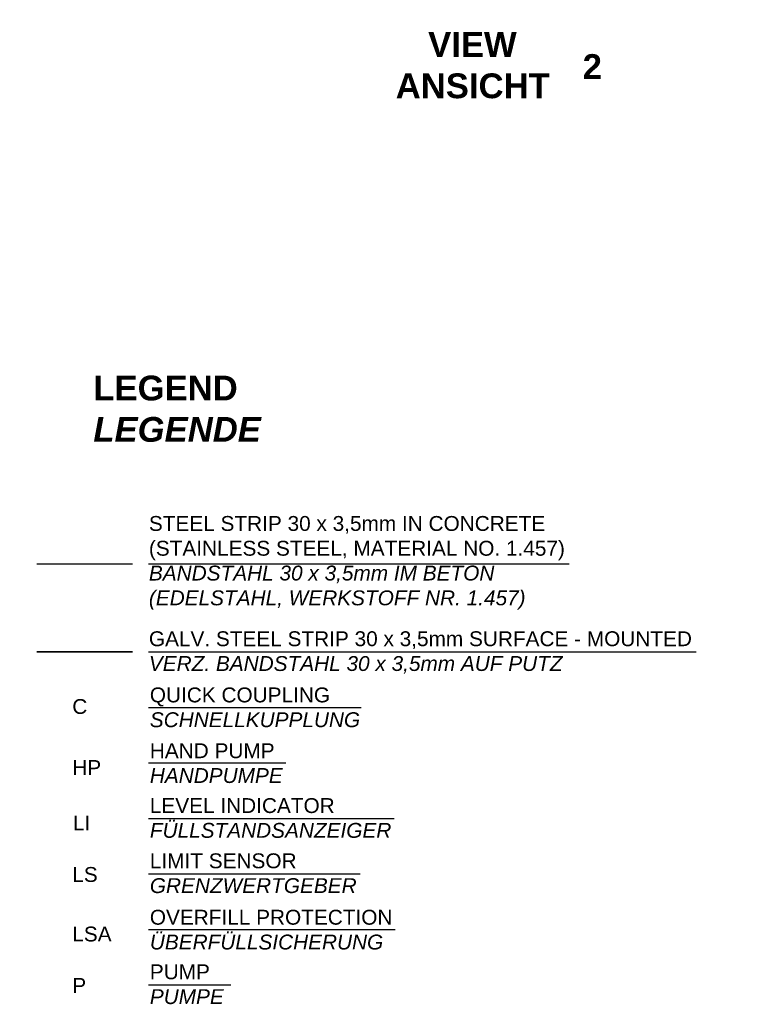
# Model space of a CAD drawing. Header units: millimetres. Extents: x -2329 to 35453, y 325 to 8304.
# Tile 6 of 11: x 2915 to 5840, y 4333 to 8304. Entities that reach past the tile are written whole.
import ezdxf

# ---------------------------------------------------------------- set-up
doc = ezdxf.new("R2010")
doc.units = ezdxf.units.MM
doc.layers.add('verz. Bandstahl 30x3_5mm auf Putz', color=1, linetype='GRENZE1', lineweight=35)
doc.layers.add('verz. Bandstahl 30x3_5mm im Beton', color=5, linetype='GRENZE1', lineweight=35)
doc.styles.add('LBB3.5M1000', font='isocp.shx', dxfattribs={"height": 3.5})
doc.linetypes.add('GRENZE1', pattern='A,6.35,-2.54,[133,ltypeshp.shx,S=2.54,R=0,X=-2.54,Y=0],-2.54,25.4', length=36.83)

msp = doc.modelspace()

# ---------------------------------------------------------------- linework, layer by layer
for p, q in [((3434.7, 5530.2), (4292, 5530.2)), ((3434.7, 5306.4), (3988, 5306.4)), ((3434.7, 5082.6), (4424.7, 5082.6)), ((3434.7, 4858.7), (4287.3, 4858.7)), ((3434.7, 4634.9), (4429.4, 4634.9)), ((3434.7, 4411), (3766.2, 4411))]:
    msp.add_line(p, q)
at = {"layer": 'verz. Bandstahl 30x3_5mm auf Putz', "ltscale": 3}
msp.add_line((2985.1, 5754.1), (3370.1, 5754.1), dxfattribs=at)
at = {"layer": 'verz. Bandstahl 30x3_5mm auf Putz', "color": 0, "linetype": 'Continuous', "lineweight": -2, "ltscale": 0.3}
msp.add_line((3434.7, 5754.1), (5642.4, 5754.1), dxfattribs=at)
at = {"layer": 'verz. Bandstahl 30x3_5mm im Beton', "lineweight": -3, "ltscale": 8}
msp.add_line((2985.1, 6109.7), (3370.1, 6109.7), dxfattribs=at)
at = {"layer": 'verz. Bandstahl 30x3_5mm im Beton', "color": 0, "linetype": 'Continuous', "lineweight": -2, "ltscale": 0.3}
msp.add_line((3434.7, 6109.7), (5129.9, 6109.7), dxfattribs=at)

# ---------------------------------------------------------------- texts
at = {"insert": (-2279.4, 8254), "char_height": 100, "width": 974.584, "attachment_point": 1, "style": 'LBB3.5M1000', "bg_fill": 2}
msp.add_mtext('\\pi308.85;{\\fArial|b1|i0|c0|p34;VIEW\\P\\pi178.29;ANSICHT}', dxfattribs=at)
at = {"attachment_point": 1, "style": 'LBB3.5M1000'}
for s, width, insert, char_height in [('{\\fArial|b1|i0|c0|p34;LEGEND\\P\\fArial|b1|i1|c0|p34;LEGENDE}', 577.103, (3212.2, 6868.3), 100), ('{\\fArial|b0|i0|c0|p34;QUICK COUPLING\\P\\fArial|b0|i1|c0|p34;SCHNELLKUPPLUNG}', 879.56, (3440, 5610.6), 60), ('{\\fArial|b0|i0|c0|p34;C}', 32.812, (3127.4, 5563.9), 60), ('{\\fArial|b0|i0|c0|p34;HAND PUMP\\P\\fArial|b0|i1|c0|p34;HANDPUMPE}', 1246.931, (3440, 5385.4), 60), ('{\\fArial|b0|i0|c0|p34;HP}', 32.812, (3127.4, 5317.7), 60), ('{\\fArial|b0|i0|c0|p34;LEVEL INDICATOR\\P\\fArial|b0|i1|c0|p34;FÜLLSTANDSANZEIGER}', 996.915, (3440, 5164.3), 60), ('{\\fArial|b0|i0|c0|p34;LI}', 32.812, (3129.9, 5093.9), 60), ('{\\fArial|b0|i0|c0|p34;LIMIT SENSOR\\P\\fArial|b0|i1|c0|p34;GRENZWERTGEBER}', 847.128, (3440, 4941.5), 60), ('{\\fArial|b0|i0|c0|p34;LS}', 32.812, (3127.4, 4886.4), 60), ('{\\fArial|b0|i0|c0|p34;OVERFILL PROTECTION\\P\\fArial|b0|i1|c0|p34;ÜBERFÜLLSICHERUNG}', 1246.931, (3440, 4713.9), 60), ('{\\fArial|b0|i0|c0|p34;LSA}', 32.812, (3127.4, 4646.2), 60), ('{\\fArial|b0|i0|c0|p34;PUMP\\P\\fArial|b0|i1|c0|p34;PUMPE}', 847.128, (3440, 4493.8), 60), ('{\\fArial|b0|i0|c0|p34;P}', 32.812, (3127.4, 4438.8), 60)]:
    msp.add_mtext_dynamic_manual_height_columns(s, width=width, gutter_width=17.5, heights=[0], dxfattribs=dict(at, insert=insert, char_height=char_height))
at = {"layer": 'verz. Bandstahl 30x3_5mm auf Putz', "color": 0, "ltscale": 0.3, "insert": (3436.2, 5837.2), "char_height": 60, "width": 2337.402, "attachment_point": 1, "style": 'LBB3.5M1000'}
msp.add_mtext('{\\fArial|b0|i0|c0|p34;GALV. STEEL STRIP 30 x 3,5mm SURFACE - MOUNTED\\P\\fArial|b0|i1|c0|p34;VERZ. BANDSTAHL 30 x 3,5mm AUF PUTZ}', dxfattribs=at)
at = {"layer": 'verz. Bandstahl 30x3_5mm im Beton', "color": 0, "ltscale": 0.3, "insert": (3436.2, 6302.1), "char_height": 60, "width": 1907.209, "attachment_point": 1, "style": 'LBB3.5M1000'}
msp.add_mtext('{\\fArial|b0|i0|c0|p34;STEEL STRIP 30 x 3,5mm IN CONCRETE\\P(STAINLESS STEEL, MATERIAL NO. 1.457)\\P\\fArial|b0|i1|c0|p34;BANDSTAHL 30 x 3,5mm IM BETON\\P(EDELSTAHL, WERKSTOFF NR. 1.457)}', dxfattribs=at)

# ---------------------------------------------------------------- next in the draw order: texts
at = {"insert": (4252.8, 8254), "char_height": 100, "width": 974.584, "attachment_point": 1, "style": 'LBB3.5M1000', "bg_fill": 2}
msp.add_mtext('\\pi308.85;{\\fArial|b1|i0|c0|p34;VIEW\\P\\pi178.29;ANSICHT}', dxfattribs=at)

# ---------------------------------------------------------------- next in the draw order: texts
at = {"insert": (5154.9, 8164.9), "char_height": 100, "width": 126.491, "attachment_point": 1, "style": 'LBB3.5M1000', "bg_fill": 2}
msp.add_mtext('\\pi29.651;{\\fArial|b1|i0|c0|p34;2}', dxfattribs=at)

doc.saveas('drawing.dxf')
